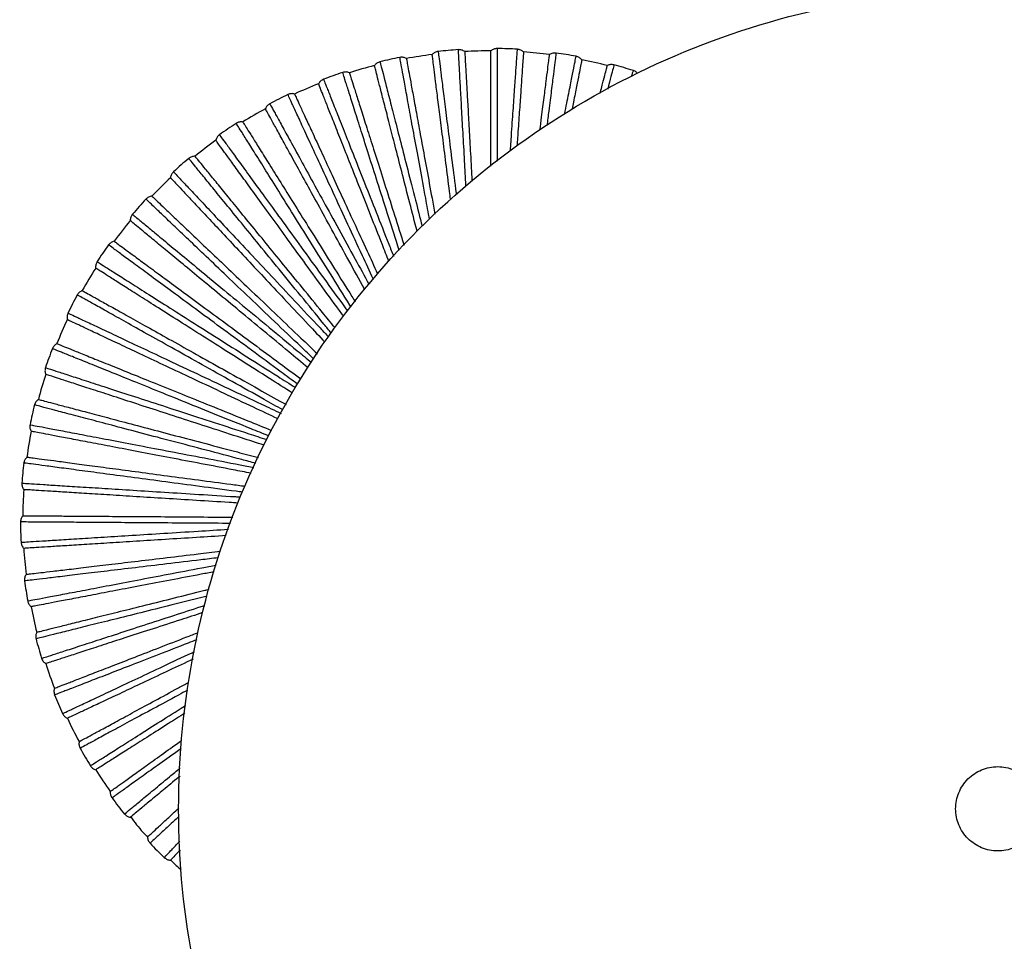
# Paper-space layout '_Posterior' of a CAD drawing. Header units: millimetres. Extents: x -209 to 208, y -225 to 657.
# Tile 2 of 5: x -209 to 1, y -28 to 169. Entities that reach past the tile are written whole.
import ezdxf

# ---------------------------------------------------------------- set-up
doc = ezdxf.new("R2010")
doc.units = ezdxf.units.MM

psp = doc.layouts.new('_Posterior')

# ---------------------------------------------------------------- linework, layer by layer
at = {"color": 7, "linetype": 'Continuous', "lineweight": 25}
for radius, start, end in [(100.5, 93.964, 96.4365), (100.5, 86.7644, 89.2356), (100.5, 101.1642, 103.6362), (100, 97.1996, 100.4001), (100, 90, 93.1999), (100, 82.7998, 86), (100.5, 79.5644, 82.0357), (100, 75.6002, 78.7998), (100, 104.3994, 107.6004), (100.5, 72.3643, 74.8359), (100.5, 108.3644, 110.8359), (100, 111.5993, 114.8006), (100.5, 115.5644, 118.0357), (100, 118.7993, 122.0007), (100.5, 122.7644, 125.2356), (100, 125.9994, 129.2007), (100.5, 129.9642, 132.4356), (100, 133.1995, 136.4007), (100.5, 137.1638, 139.6357), (100, 140.3997, 143.6005), (100.5, 144.3636, 146.8359), (100, 147.6, 150.8002), (100.5, 151.5632, 154.0361), (100, 154.8002, 157.9998), (100.5, 158.7631, 161.2364), (100, 162.0004, 165.1995), (100.5, 165.963, 168.4366), (100, 169.2006, 172.3993), (100.5, 173.1631, 175.6368), (100, 176.4007, 179.5992), (100.5, 180.3643, 182.8361), (100, 183.6008, 186.7993), (100.5, 187.5644, 190.0358), (100, 190.8007, 193.9994), (100.5, 194.7644, 197.2356), (100, 198.0004, 201.1996), (100.5, 201.9643, 204.4356), (100, 205.2001, 208.3999), (100.5, 209.1641, 211.6356), (100, 212.3997, 215.6001), (100.5, 216.3637, 218.8358), (100.5, 223.5635, 226.036)]:
    psp.add_arc((-108.29, 61.91), radius, start, end, dxfattribs=at)
for points, knots in [([(-175, 0), (-175, 11.45), (-173.87, 22.91), (-169.4, 45.37), (-166.06, 56.39), (-157.3, 77.55), (-151.87, 87.7), (-139.14, 106.75), (-131.84, 115.64), (-115.64, 131.84), (-106.75, 139.14), (-87.7, 151.87), (-77.55, 157.3), (-56.39, 166.06), (-45.37, 169.4), (-22.91, 173.87), (-11.45, 175), (0, 175)], [0, 0, 0, 0, 0.125, 0.125, 0.25, 0.25, 0.375, 0.375, 0.5, 0.5, 0.625, 0.625, 0.75, 0.75, 0.875, 0.875, 1, 1, 1, 1]), ([(0, 175), (11.45, 175), (22.91, 173.87), (45.37, 169.4), (56.39, 166.06), (77.55, 157.3), (87.7, 151.87), (106.75, 139.14), (115.64, 131.84), (131.84, 115.64), (139.14, 106.75), (151.87, 87.7), (157.3, 77.55), (166.06, 56.39), (169.4, 45.37), (173.87, 22.91), (175, 11.45), (175, -11.45), (173.87, -22.91), (169.4, -45.37), (166.06, -56.39), (157.3, -77.55), (151.87, -87.7), (139.14, -106.75), (131.84, -115.64), (115.64, -131.84), (106.75, -139.14), (87.7, -151.87), (77.55, -157.3), (56.39, -166.06), (45.37, -169.4), (22.91, -173.87), (11.45, -175), (0, -175)], [0, 0, 0, 0, 0.0625, 0.0625, 0.125, 0.125, 0.1875, 0.1875, 0.25, 0.25, 0.3125, 0.3125, 0.375, 0.375, 0.4375, 0.4375, 0.5, 0.5, 0.5625, 0.5625, 0.625, 0.625, 0.6875, 0.6875, 0.75, 0.75, 0.8125, 0.8125, 0.875, 0.875, 0.9375, 0.9375, 1, 1, 1, 1]), ([(-113.61, 133.11), (-113.71, 134.88), (-113.93, 138.95), (-114.25, 144.5), (-114.54, 149.79), (-114.79, 154.21), (-114.99, 157.71), (-115.13, 160.28), (-115.21, 161.74), (-115.24, 162.34), (-115.23, 162.17), (-115.23, 162.17)], [0, 0, 0, 0, 0.099626, 0.228564, 0.356421, 0.484717, 0.613527, 0.741335, 0.869874, 0.999279, 1, 1, 1, 1]), ([(-106.95, 162.4), (-106.95, 162.3), (-106.95, 162.1), (-106.95, 160.5), (-106.95, 157.96), (-106.95, 154.44), (-106.95, 150.03), (-106.95, 144.7), (-106.95, 140.74), (-106.95, 138.43), (-106.95, 138.36)], [0, 0, 0, 0, 0.142359, 0.284918, 0.427716, 0.56925, 0.711176, 0.85379, 0.995254, 1, 1, 1, 1]), ([(-104.13, 140.58), (-104.03, 141.91), (-103.8, 145.29), (-103.48, 149.86), (-103.17, 154.3), (-102.93, 157.79), (-102.75, 160.37), (-102.64, 161.82), (-102.6, 162.42), (-102.61, 162.25), (-102.61, 162.25)], [0, 0, 0, 0, 0.097346, 0.246951, 0.39707, 0.54779, 0.697337, 0.84774, 0.999156, 1, 1, 1, 1]), ([(-121.39, 125.92), (-121.67, 127.43), (-122.4, 131.38), (-123.45, 137.14), (-124.55, 143.11), (-125.51, 148.31), (-126.31, 152.67), (-126.94, 156.11), (-127.41, 158.65), (-127.67, 160.08), (-127.78, 160.68), (-127.75, 160.51), (-127.75, 160.5)], [0, 0, 0, 0, 0.072116, 0.187692, 0.304018, 0.41937, 0.535117, 0.651328, 0.766635, 0.882601, 0.999349, 1, 1, 1, 1]), ([(-126.34, 160.27), (-126.33, 160.2), (-126.3, 160.07), (-126.11, 159), (-125.78, 157.23), (-125.31, 154.65), (-124.69, 151.27), (-123.93, 147.11), (-123.03, 142.22), (-122, 136.64), (-121.07, 131.54), (-120.45, 128.15), (-120.23, 126.99)], [0, 0, 0, 0, 0.095322, 0.194042, 0.295831, 0.400279, 0.506893, 0.61511, 0.724315, 0.833856, 0.943068, 1, 1, 1, 1]), ([(-116.9, 130.07), (-116.94, 130.39), (-117.26, 132.95), (-117.81, 137.28), (-118.52, 142.92), (-119.15, 147.85), (-119.68, 152.05), (-120.11, 155.46), (-120.43, 158.06), (-120.66, 159.85), (-120.8, 160.93), (-120.81, 161.06), (-120.82, 161.12)], [0, 0, 0, 0, 0.016434, 0.130336, 0.244581, 0.358475, 0.47134, 0.582532, 0.691465, 0.797626, 0.900585, 1, 1, 1, 1]), ([(-119.55, 161.77), (-119.54, 161.67), (-119.52, 161.48), (-119.32, 159.89), (-119, 157.37), (-118.56, 153.88), (-118, 149.49), (-117.34, 144.27), (-116.58, 138.21), (-116.02, 133.8), (-115.7, 131.28), (-115.69, 131.19)], [0, 0, 0, 0, 0.124581, 0.249337, 0.374302, 0.498161, 0.622364, 0.747168, 0.870965, 0.995382, 1, 1, 1, 1]), ([(-113.87, 161.75), (-113.87, 161.69), (-113.86, 161.56), (-113.8, 160.47), (-113.7, 158.67), (-113.55, 156.05), (-113.36, 152.62), (-113.12, 148.41), (-112.84, 143.41), (-112.58, 138.64), (-112.39, 135.32), (-112.33, 134.12)], [0, 0, 0, 0, 0.106318, 0.216425, 0.329956, 0.446452, 0.565364, 0.686064, 0.807866, 0.930043, 1, 1, 1, 1]), ([(-108.29, 137.3), (-108.29, 137.47), (-108.29, 139.72), (-108.29, 143.52), (-108.29, 148.55), (-108.29, 152.76), (-108.29, 156.2), (-108.29, 158.82), (-108.29, 160.63), (-108.29, 161.71), (-108.29, 161.84), (-108.29, 161.91)], [0, 0, 0, 0, 0.0104635, 0.1404553, 0.2700488, 0.3984707, 0.5249892, 0.6489373, 0.769731, 0.8868814, 1, 1, 1, 1]), ([(-101.31, 161.67), (-101.32, 161.6), (-101.33, 161.47), (-101.4, 160.39), (-101.53, 158.59), (-101.71, 155.97), (-101.95, 152.55), (-102.25, 148.3), (-102.5, 144.64), (-102.67, 142.21), (-102.71, 141.68)], [0, 0, 0, 0, 0.1262677, 0.2570359, 0.391871, 0.530227, 0.6714523, 0.8148023, 0.95946, 1, 1, 1, 1]), ([(-97.8, 144.96), (-97.68, 145.91), (-97.35, 148.53), (-96.9, 152.03), (-96.47, 155.46), (-96.14, 158.06), (-95.92, 159.85), (-95.78, 160.93), (-95.76, 161.06), (-95.75, 161.12)], [0, 0, 0, 0, 0.091036, 0.250952, 0.408498, 0.562843, 0.71326, 0.85914, 1, 1, 1, 1]), ([(-94.36, 161.44), (-94.38, 161.34), (-94.4, 161.14), (-94.6, 159.55), (-94.92, 157.04), (-95.36, 153.52), (-95.83, 149.84), (-96.19, 147), (-96.32, 145.95)], [0, 0, 0, 0, 0.1791076, 0.3584663, 0.5381257, 0.716195, 0.8947583, 1, 1, 1, 1]), ([(-92.51, 148.5), (-92.21, 149.98), (-91.62, 152.98), (-90.95, 156.36), (-90.45, 158.9), (-90.17, 160.32), (-90.05, 160.91), (-90.08, 160.74), (-90.08, 160.74)], [0, 0, 0, 0, 0.197011, 0.397742, 0.59691, 0.797218, 0.998876, 1, 1, 1, 1]), ([(-88.86, 160), (-88.88, 159.94), (-88.9, 159.81), (-89.11, 158.74), (-89.46, 156.98), (-89.98, 154.37), (-90.48, 151.86), (-90.85, 149.98), (-90.95, 149.49)], [0, 0, 0, 0, 0.175019, 0.356275, 0.543169, 0.734943, 0.930694, 1, 1, 1, 1]), ([(-124.07, 123.39), (-124.59, 125.42), (-125.68, 129.66), (-127.19, 135.51), (-128.59, 140.99), (-129.83, 145.81), (-130.88, 149.91), (-131.74, 153.24), (-132.39, 155.78), (-132.84, 157.52), (-133.11, 158.58), (-133.14, 158.7), (-133.16, 158.77)], [0, 0, 0, 0, 0.09646, 0.201095, 0.306044, 0.410672, 0.514354, 0.616499, 0.716569, 0.814092, 0.908673, 1, 1, 1, 1]), ([(-131.98, 159.57), (-131.96, 159.48), (-131.91, 159.29), (-131.51, 157.73), (-130.88, 155.28), (-130, 151.87), (-128.9, 147.59), (-127.59, 142.48), (-126.08, 136.6), (-124.54, 130.6), (-123.45, 126.33), (-122.97, 124.46)], [0, 0, 0, 0, 0.114093, 0.228345, 0.342789, 0.45622, 0.569966, 0.684263, 0.797638, 0.911579, 1, 1, 1, 1]), ([(-84.94, 152.85), (-84.91, 152.95), (-84.61, 154.14), (-84.2, 155.73), (-83.73, 157.54), (-83.47, 158.57), (-83.44, 158.7), (-83.42, 158.77)], [0, 0, 0, 0, 0.0222771, 0.2774016, 0.5260334, 0.7671661, 1, 1, 1, 1]), ([(-82, 158.91), (-82.02, 158.82), (-82.07, 158.63), (-82.49, 157.02), (-82.91, 155.38), (-83.26, 153.99), (-83.32, 153.76)], [0, 0, 0, 0, 0.3118964, 0.6242299, 0.9370873, 1, 1, 1, 1]), ([(-78.24, 156.48), (-78.16, 156.73), (-77.9, 157.51), (-77.78, 157.85), (-77.84, 157.68), (-77.84, 157.68)], [0, 0, 0, 0, 0.319834, 0.99623, 1, 1, 1, 1]), ([(-144.03, 155.83), (-144, 155.74), (-143.93, 155.56), (-143.33, 154.07), (-142.4, 151.71), (-141.11, 148.44), (-139.48, 144.33), (-137.54, 139.42), (-135.31, 133.79), (-132.82, 127.49), (-130.72, 122.18), (-129.4, 118.86), (-129.06, 117.99)], [0, 0, 0, 0, 0.107002, 0.214154, 0.321486, 0.427868, 0.534545, 0.641738, 0.748068, 0.854928, 0.961966, 1, 1, 1, 1]), ([(-127.88, 119.27), (-128.08, 119.9), (-129.08, 123.02), (-130.72, 128.2), (-132.77, 134.66), (-134.6, 140.43), (-136.2, 145.47), (-137.54, 149.69), (-138.6, 153.03), (-139.38, 155.49), (-139.82, 156.88), (-140, 157.45), (-139.95, 157.29), (-139.95, 157.29)], [0, 0, 0, 0, 0.027319, 0.134938, 0.242689, 0.35114, 0.458681, 0.566592, 0.674935, 0.782435, 0.89055, 0.999393, 1, 1, 1, 1]), ([(-138.52, 157.23), (-138.51, 157.17), (-138.47, 157.04), (-138.14, 156.01), (-137.59, 154.29), (-136.8, 151.79), (-135.76, 148.51), (-134.48, 144.48), (-132.98, 139.73), (-131.27, 134.35), (-129.38, 128.4), (-127.89, 123.71), (-127.01, 120.92), (-126.84, 120.39)], [0, 0, 0, 0, 0.088547, 0.18025, 0.274805, 0.371829, 0.470865, 0.571391, 0.672835, 0.774589, 0.87604, 0.97658, 1, 1, 1, 1]), ([(-76.96, 157.07), (-77.04, 157.17), (-77.26, 157.46), (-77.61, 157.59), (-77.84, 157.69)], [0, 0, 0, 0, 0.331746, 1, 1, 1, 1]), ([(-130.06, 116.91), (-130.54, 118.11), (-131.89, 121.53), (-133.97, 126.78), (-136.27, 132.57), (-138.34, 137.82), (-140.18, 142.45), (-141.74, 146.39), (-143, 149.58), (-143.96, 152.02), (-144.63, 153.69), (-145.03, 154.7), (-145.08, 154.83), (-145.1, 154.89)], [0, 0, 0, 0, 0.053043, 0.150533, 0.248906, 0.347575, 0.445941, 0.543418, 0.63945, 0.733531, 0.825218, 0.914139, 1, 1, 1, 1]), ([(-133.45, 113.18), (-134.22, 114.85), (-136.1, 118.92), (-138.86, 124.88), (-141.69, 131.02), (-144.23, 136.51), (-146.45, 141.31), (-148.31, 145.33), (-149.78, 148.52), (-150.86, 150.86), (-151.47, 152.18), (-151.73, 152.73), (-151.65, 152.57), (-151.65, 152.57)], [0, 0, 0, 0, 0.072159, 0.174817, 0.277601, 0.381052, 0.483636, 0.586572, 0.68992, 0.792464, 0.895595, 0.999421, 1, 1, 1, 1]), ([(-150.23, 152.69), (-150.21, 152.63), (-150.15, 152.51), (-149.7, 151.52), (-148.94, 149.88), (-147.84, 147.5), (-146.4, 144.39), (-144.62, 140.55), (-142.54, 136.03), (-140.17, 130.9), (-137.55, 125.25), (-134.99, 119.7), (-133.24, 115.91), (-132.49, 114.28)], [0, 0, 0, 0, 0.084174, 0.171349, 0.261234, 0.353467, 0.447612, 0.543174, 0.639607, 0.736337, 0.832778, 0.928352, 1, 1, 1, 1]), ([(-135.23, 110.92), (-135.25, 110.95), (-136.44, 113.11), (-138.68, 117.19), (-141.91, 123.06), (-144.9, 128.5), (-147.62, 133.46), (-150.02, 137.82), (-152.06, 141.53), (-153.71, 144.54), (-154.98, 146.83), (-155.85, 148.42), (-156.37, 149.37), (-156.43, 149.48), (-156.46, 149.54)], [0, 0, 0, 0, 0.001287, 0.093259, 0.186609, 0.280804, 0.375282, 0.469471, 0.562808, 0.654762, 0.744847, 0.83264, 0.917785, 1, 1, 1, 1]), ([(-155.52, 150.61), (-155.48, 150.53), (-155.38, 150.35), (-154.61, 148.95), (-153.39, 146.73), (-151.69, 143.64), (-149.56, 139.77), (-147.02, 135.14), (-144.1, 129.83), (-140.85, 123.91), (-137.58, 117.97), (-135.32, 113.85), (-134.33, 112.05)], [0, 0, 0, 0, 0.1023864, 0.2049162, 0.307618, 0.4094108, 0.511486, 0.6140554, 0.7157978, 0.8180489, 0.9204694, 1, 1, 1, 1]), ([(-138.16, 107.2), (-138.24, 107.33), (-139.79, 109.8), (-142.6, 114.3), (-146.51, 120.56), (-150.09, 126.28), (-153.3, 131.42), (-156.1, 135.9), (-158.45, 139.66), (-160.31, 142.63), (-161.68, 144.82), (-162.45, 146.05), (-162.77, 146.57), (-162.68, 146.42), (-162.67, 146.42)], [0, 0, 0, 0, 0.005734, 0.105502, 0.20447, 0.303561, 0.403294, 0.502192, 0.601429, 0.701063, 0.799922, 0.899347, 0.999442, 1, 1, 1, 1]), ([(-161.28, 146.71), (-161.25, 146.66), (-161.18, 146.55), (-160.6, 145.63), (-159.64, 144.1), (-158.25, 141.87), (-156.44, 138.96), (-154.19, 135.37), (-151.56, 131.15), (-148.56, 126.36), (-145.27, 121.09), (-141.72, 115.42), (-139.04, 111.12), (-137.52, 108.68), (-137.28, 108.31)], [0, 0, 0, 0, 0.080983, 0.164853, 0.251331, 0.340067, 0.430644, 0.522583, 0.615361, 0.708424, 0.801209, 0.89316, 0.983755, 1, 1, 1, 1]), ([(-166.27, 143.99), (-166.21, 143.91), (-166.1, 143.75), (-165.15, 142.45), (-163.66, 140.4), (-161.6, 137.56), (-159, 133.98), (-155.89, 129.71), (-152.33, 124.81), (-148.37, 119.35), (-144.04, 113.39), (-140.84, 108.98), (-139.06, 106.53), (-138.88, 106.28)], [0, 0, 0, 0, 0.09907, 0.198278, 0.297653, 0.396149, 0.494918, 0.594164, 0.692611, 0.79155, 0.890653, 0.989085, 1, 1, 1, 1]), ([(-139.74, 105.2), (-140.23, 105.88), (-142.17, 108.54), (-145.38, 112.96), (-149.3, 118.36), (-152.96, 123.39), (-156.28, 127.96), (-159.21, 131.99), (-161.69, 135.41), (-163.71, 138.19), (-165.25, 140.31), (-166.31, 141.77), (-166.95, 142.65), (-167.03, 142.76), (-167.07, 142.81)], [0, 0, 0, 0, 0.030781, 0.120038, 0.210631, 0.302044, 0.393732, 0.485139, 0.575719, 0.664958, 0.752383, 0.837583, 0.920213, 1, 1, 1, 1]), ([(-142.4, 101.63), (-142.92, 102.26), (-145.17, 105.02), (-148.93, 109.63), (-153.59, 115.33), (-157.85, 120.56), (-161.68, 125.26), (-165.02, 129.34), (-167.81, 132.77), (-170.03, 135.5), (-171.64, 137.46), (-172.65, 138.71), (-172.78, 138.86), (-172.84, 138.93)], [0, 0, 0, 0, 0.028933, 0.125572, 0.222869, 0.320006, 0.416659, 0.514098, 0.611068, 0.707769, 0.805334, 0.902735, 1, 1, 1, 1]), ([(-141.63, 102.79), (-142.52, 103.88), (-144.91, 106.81), (-148.59, 111.33), (-152.63, 116.28), (-156.36, 120.85), (-159.76, 125.01), (-162.78, 128.72), (-165.4, 131.94), (-167.58, 134.61), (-169.31, 136.73), (-170.56, 138.26), (-171.34, 139.22), (-171.44, 139.34), (-171.49, 139.4)], [0, 0, 0, 0, 0.051301, 0.137097, 0.223576, 0.309779, 0.395545, 0.481815, 0.568238, 0.654021, 0.740095, 0.826789, 0.913235, 1, 1, 1, 1]), ([(-176.74, 134.81), (-176.74, 134.81), (-176.83, 134.9), (-176.52, 134.56), (-175.75, 133.75), (-174.38, 132.29), (-172.52, 130.31), (-170.16, 127.79), (-167.32, 124.77), (-164.05, 121.29), (-160.37, 117.37), (-156.33, 113.07), (-151.96, 108.42), (-147.76, 103.94), (-144.92, 100.92), (-143.73, 99.65)], [0, 0, 0, 0, 0.000086, 0.085919, 0.17137, 0.256154, 0.341189, 0.42676, 0.511614, 0.596512, 0.682103, 0.767074, 0.851879, 0.937383, 1, 1, 1, 1]), ([(-176.1, 136.08), (-176.1, 136.08), (-176.22, 136.21), (-175.81, 135.76), (-174.81, 134.7), (-173.05, 132.83), (-170.65, 130.27), (-167.61, 127.04), (-164, 123.19), (-159.85, 118.77), (-155.23, 113.85), (-150.18, 108.47), (-146.06, 104.09), (-143.57, 101.43), (-142.97, 100.79)], [0, 0, 0, 0, 0.000544, 0.098093, 0.194989, 0.291334, 0.388434, 0.485147, 0.581529, 0.678726, 0.775296, 0.871747, 0.968978, 1, 1, 1, 1]), ([(-180.71, 130.87), (-180.66, 130.83), (-180.56, 130.74), (-179.78, 129.99), (-178.47, 128.74), (-176.57, 126.93), (-174.08, 124.57), (-171.02, 121.65), (-167.42, 118.22), (-163.32, 114.32), (-158.82, 110.03), (-153.99, 105.43), (-149.49, 101.14), (-146.53, 98.33), (-145.36, 97.21)], [0, 0, 0, 0, 0.077588, 0.157942, 0.240795, 0.325812, 0.412591, 0.500676, 0.589565, 0.678727, 0.767622, 0.855719, 0.942516, 1, 1, 1, 1]), ([(-146.11, 96.08), (-147.02, 96.95), (-149.94, 99.73), (-154.56, 104.13), (-159.9, 109.21), (-164.79, 113.86), (-169.18, 118.04), (-173, 121.69), (-176.21, 124.74), (-178.75, 127.16), (-180.62, 128.94), (-181.67, 129.94), (-182.11, 130.36), (-181.98, 130.24), (-181.98, 130.24)], [0, 0, 0, 0, 0.043677, 0.139638, 0.23483, 0.330138, 0.426066, 0.521189, 0.616639, 0.712471, 0.807558, 0.903188, 0.999463, 1, 1, 1, 1]), ([(-184.86, 126.99), (-184.79, 126.93), (-184.63, 126.81), (-183.4, 125.78), (-181.44, 124.17), (-178.73, 121.92), (-175.33, 119.11), (-171.26, 115.74), (-166.59, 111.88), (-161.4, 107.58), (-155.72, 102.88), (-150.76, 98.78), (-147.63, 96.18), (-146.61, 95.34)], [0, 0, 0, 0, 0.0955605, 0.1912549, 0.2871098, 0.3821162, 0.4773862, 0.5731175, 0.668077, 0.7635112, 0.8591035, 0.9540488, 1, 1, 1, 1]), ([(-147.35, 94.22), (-148.73, 95.36), (-152, 98.07), (-156.91, 102.13), (-162.05, 106.39), (-166.85, 110.35), (-171.2, 113.95), (-175.04, 117.13), (-178.3, 119.82), (-180.94, 122.01), (-182.96, 123.68), (-184.35, 124.83), (-185.19, 125.53), (-185.29, 125.61), (-185.34, 125.65)], [0, 0, 0, 0, 0.0629441, 0.1492383, 0.2368251, 0.325205, 0.4138503, 0.502224, 0.5897989, 0.6760757, 0.7605997, 0.8429726, 0.922861, 1, 1, 1, 1]), ([(-149.61, 90.72), (-150.79, 91.59), (-154.19, 94.09), (-159.49, 98), (-165.42, 102.37), (-170.85, 106.37), (-175.73, 109.97), (-179.98, 113.1), (-183.55, 115.73), (-186.37, 117.81), (-188.45, 119.34), (-189.62, 120.21), (-190.11, 120.57), (-189.97, 120.46), (-189.97, 120.46)], [0, 0, 0, 0, 0.050252, 0.145553, 0.24009, 0.334744, 0.430012, 0.524481, 0.619275, 0.714448, 0.808881, 0.903854, 0.999467, 1, 1, 1, 1]), ([(-188.78, 121.25), (-188.73, 121.21), (-188.62, 121.13), (-187.75, 120.49), (-186.29, 119.42), (-184.18, 117.86), (-181.42, 115.83), (-178.01, 113.32), (-174.01, 110.36), (-169.46, 107.01), (-164.45, 103.32), (-159.08, 99.36), (-153.9, 95.53), (-150.42, 92.97), (-148.92, 91.87)], [0, 0, 0, 0, 0.0769481, 0.1566389, 0.238808, 0.3231229, 0.4091862, 0.4965444, 0.5846994, 0.6731254, 0.7612866, 0.8486567, 0.9347375, 1, 1, 1, 1]), ([(-192.42, 116.88), (-192.33, 116.83), (-192.17, 116.73), (-190.81, 115.87), (-188.67, 114.51), (-185.7, 112.62), (-181.97, 110.25), (-177.51, 107.42), (-172.39, 104.18), (-166.7, 100.56), (-160.49, 96.62), (-154.9, 93.07), (-151.31, 90.79), (-150.03, 89.98)], [0, 0, 0, 0, 0.094955, 0.190042, 0.285289, 0.379693, 0.474359, 0.569484, 0.663841, 0.75867, 0.853657, 0.948, 1, 1, 1, 1]), ([(-150.68, 88.81), (-152.33, 89.86), (-156.05, 92.22), (-161.57, 95.72), (-167.2, 99.3), (-172.46, 102.63), (-177.23, 105.66), (-181.43, 108.33), (-185, 110.59), (-187.9, 112.43), (-190.11, 113.84), (-191.64, 114.8), (-192.56, 115.39), (-192.67, 115.46), (-192.72, 115.49)], [0, 0, 0, 0, 0.068293, 0.154094, 0.241181, 0.329057, 0.417196, 0.505065, 0.59214, 0.677925, 0.761966, 0.843869, 0.923301, 1, 1, 1, 1]), ([(-152.7, 85.2), (-154.04, 85.95), (-157.8, 88.05), (-163.61, 91.3), (-170.04, 94.89), (-175.93, 98.18), (-181.22, 101.14), (-185.83, 103.71), (-189.7, 105.88), (-192.76, 107.59), (-195.01, 108.84), (-196.28, 109.55), (-196.81, 109.85), (-196.66, 109.76), (-196.66, 109.76)], [0, 0, 0, 0, 0.052708, 0.147762, 0.242055, 0.336464, 0.431486, 0.525711, 0.620259, 0.715187, 0.809375, 0.904103, 0.999468, 1, 1, 1, 1]), ([(-195.58, 110.69), (-195.52, 110.66), (-195.41, 110.6), (-194.46, 110.07), (-192.89, 109.19), (-190.6, 107.91), (-187.6, 106.23), (-183.91, 104.17), (-179.56, 101.74), (-174.63, 98.99), (-169.2, 95.95), (-163.37, 92.7), (-157.65, 89.5), (-153.78, 87.33), (-152.05, 86.37)], [0, 0, 0, 0, 0.07663, 0.155992, 0.237822, 0.321789, 0.407497, 0.494494, 0.582286, 0.670346, 0.758144, 0.845153, 0.930878, 1, 1, 1, 1]), ([(-198.64, 105.91), (-198.55, 105.86), (-198.38, 105.78), (-196.92, 105.1), (-194.63, 104.02), (-191.45, 102.52), (-187.44, 100.64), (-182.67, 98.39), (-177.19, 95.81), (-171.08, 92.94), (-164.43, 89.8), (-158.4, 86.97), (-154.52, 85.14), (-153.11, 84.47)], [0, 0, 0, 0, 0.094825, 0.189784, 0.284901, 0.379177, 0.473714, 0.568708, 0.662937, 0.757637, 0.852494, 0.946709, 1, 1, 1, 1]), ([(-153.76, 83.31), (-155.52, 84.13), (-159.49, 86), (-165.39, 88.78), (-171.43, 91.62), (-177.05, 94.27), (-182.17, 96.67), (-186.67, 98.79), (-190.5, 100.59), (-193.61, 102.06), (-195.98, 103.17), (-197.61, 103.94), (-198.59, 104.4), (-198.71, 104.46), (-198.77, 104.49)], [0, 0, 0, 0, 0.0677491, 0.1536008, 0.2407385, 0.3286652, 0.416856, 0.5047765, 0.5919023, 0.6777367, 0.7618272, 0.8437778, 0.9232566, 1, 1, 1, 1]), ([(-201.01, 99.37), (-200.95, 99.35), (-200.82, 99.3), (-199.82, 98.89), (-198.14, 98.21), (-195.71, 97.23), (-192.53, 95.94), (-188.61, 94.36), (-183.99, 92.49), (-178.75, 90.38), (-172.99, 88.05), (-166.8, 85.55), (-160.84, 83.14), (-156.86, 81.53), (-155.15, 80.84)], [0, 0, 0, 0, 0.076995, 0.156735, 0.238955, 0.323321, 0.409438, 0.496849, 0.585059, 0.673539, 0.761754, 0.849178, 0.935312, 1, 1, 1, 1]), ([(-155.8, 79.67), (-157.05, 80.17), (-160.86, 81.71), (-166.86, 84.13), (-173.69, 86.89), (-179.94, 89.42), (-185.56, 91.69), (-190.46, 93.67), (-194.57, 95.33), (-197.82, 96.64), (-200.21, 97.6), (-201.56, 98.15), (-202.12, 98.38), (-201.96, 98.31), (-201.96, 98.31)], [0, 0, 0, 0, 0.0464197, 0.1421051, 0.2370238, 0.3320593, 0.4277116, 0.5225621, 0.6177384, 0.7132959, 0.8081096, 0.903466, 0.9994649, 1, 1, 1, 1]), ([(-203.44, 94.24), (-203.35, 94.2), (-203.16, 94.14), (-201.64, 93.65), (-199.23, 92.86), (-195.88, 91.78), (-191.67, 90.41), (-186.66, 88.78), (-180.89, 86.91), (-174.48, 84.82), (-167.48, 82.55), (-161.34, 80.55), (-157.46, 79.29), (-156.19, 78.88)], [0, 0, 0, 0, 0.0955249, 0.1911836, 0.2870028, 0.3819739, 0.4772085, 0.5729041, 0.6678282, 0.7632268, 0.8587836, 0.9536935, 1, 1, 1, 1]), ([(-156.75, 77.66), (-158.37, 78.18), (-162.32, 79.47), (-168.3, 81.41), (-174.65, 83.47), (-180.57, 85.39), (-185.94, 87.14), (-190.68, 88.68), (-194.7, 89.99), (-197.96, 91.05), (-200.46, 91.86), (-202.17, 92.41), (-203.21, 92.75), (-203.33, 92.79), (-203.39, 92.81)], [0, 0, 0, 0, 0.060032, 0.146594, 0.234453, 0.323108, 0.412029, 0.500677, 0.588524, 0.675069, 0.759856, 0.842485, 0.922621, 1, 1, 1, 1]), ([(-158.53, 73.8), (-159.53, 74.07), (-163.21, 75.04), (-169.18, 76.62), (-176.3, 78.5), (-182.83, 80.22), (-188.69, 81.77), (-193.79, 83.12), (-198.08, 84.25), (-201.47, 85.14), (-203.96, 85.8), (-205.37, 86.17), (-205.95, 86.33), (-205.79, 86.28), (-205.78, 86.28)], [0, 0, 0, 0, 0.036317, 0.133016, 0.22894, 0.324983, 0.421648, 0.517504, 0.613688, 0.710258, 0.806077, 0.902443, 0.999459, 1, 1, 1, 1]), ([(-204.97, 87.45), (-204.91, 87.44), (-204.78, 87.4), (-203.73, 87.13), (-201.99, 86.66), (-199.45, 86), (-196.13, 85.12), (-192.04, 84.04), (-187.23, 82.77), (-181.76, 81.32), (-175.75, 79.73), (-169.3, 78.03), (-163.35, 76.46), (-159.47, 75.43), (-157.96, 75.03)], [0, 0, 0, 0, 0.077765, 0.158302, 0.241344, 0.326554, 0.413531, 0.501817, 0.590908, 0.680273, 0.76937, 0.857668, 0.944663, 1, 1, 1, 1]), ([(-206.75, 82.05), (-206.65, 82.04), (-206.46, 82), (-204.88, 81.7), (-202.39, 81.22), (-198.93, 80.56), (-194.59, 79.73), (-189.41, 78.75), (-183.45, 77.61), (-176.83, 76.34), (-169.59, 74.96), (-163.58, 73.82), (-159.91, 73.11), (-158.93, 72.93)], [0, 0, 0, 0, 0.09666, 0.193455, 0.290413, 0.386512, 0.482878, 0.579711, 0.675763, 0.772295, 0.868987, 0.965024, 1, 1, 1, 1]), ([(-159.51, 71.68), (-160.79, 71.92), (-164.47, 72.63), (-170.27, 73.73), (-176.83, 74.98), (-182.94, 76.15), (-188.49, 77.21), (-193.38, 78.14), (-197.54, 78.93), (-200.91, 79.58), (-203.48, 80.07), (-205.26, 80.41), (-206.32, 80.61), (-206.45, 80.63), (-206.52, 80.65)], [0, 0, 0, 0, 0.046653, 0.134448, 0.223557, 0.313473, 0.40366, 0.49357, 0.582667, 0.670444, 0.756438, 0.840243, 0.92152, 1, 1, 1, 1]), ([(-161.37, 67.65), (-161.81, 67.7), (-164.99, 68.13), (-170.53, 68.87), (-177.85, 69.84), (-184.53, 70.73), (-190.54, 71.53), (-195.78, 72.23), (-200.17, 72.82), (-203.65, 73.28), (-206.2, 73.62), (-207.64, 73.81), (-208.24, 73.89), (-208.07, 73.87), (-208.07, 73.87)], [0, 0, 0, 0, 0.016026, 0.114761, 0.212705, 0.31077, 0.409471, 0.507345, 0.605554, 0.704158, 0.801993, 0.900389, 0.999448, 1, 1, 1, 1]), ([(-207.41, 75.13), (-207.35, 75.13), (-207.22, 75.11), (-206.14, 74.96), (-204.35, 74.73), (-201.75, 74.38), (-198.35, 73.93), (-194.15, 73.37), (-189.22, 72.71), (-183.62, 71.96), (-177.46, 71.14), (-170.83, 70.25), (-165.25, 69.51), (-161.8, 69.05), (-160.78, 68.91)], [0, 0, 0, 0, 0.079258, 0.161341, 0.245977, 0.332823, 0.421469, 0.51145, 0.602251, 0.693332, 0.784139, 0.874132, 0.962797, 1, 1, 1, 1]), ([(-208.49, 69.56), (-208.4, 69.55), (-208.2, 69.54), (-206.6, 69.44), (-204.07, 69.28), (-200.56, 69.06), (-196.14, 68.78), (-190.88, 68.45), (-184.83, 68.06), (-178.1, 67.64), (-170.74, 67.18), (-165.25, 66.83), (-162.17, 66.64), (-161.81, 66.61)], [0, 0, 0, 0, 0.098867, 0.197873, 0.297045, 0.395339, 0.493906, 0.59295, 0.691195, 0.789932, 0.888832, 0.987062, 1, 1, 1, 1]), ([(-162.29, 65.31), (-162.93, 65.35), (-166.01, 65.54), (-171.26, 65.87), (-177.93, 66.29), (-184.14, 66.68), (-189.78, 67.04), (-194.74, 67.35), (-198.97, 67.61), (-202.39, 67.83), (-205.01, 67.99), (-206.81, 68.11), (-207.9, 68.18), (-208.03, 68.18), (-208.09, 68.19)], [0, 0, 0, 0, 0.023565, 0.113486, 0.204753, 0.296847, 0.389218, 0.481305, 0.57256, 0.662463, 0.750539, 0.836374, 0.919619, 1, 1, 1, 1]), ([(-163.9, 60.96), (-166.25, 60.98), (-171.24, 61.01), (-178.28, 61.06), (-185.04, 61.11), (-191.1, 61.15), (-196.38, 61.19), (-200.81, 61.22), (-204.32, 61.24), (-206.9, 61.26), (-208.35, 61.27), (-208.96, 61.27), (-208.78, 61.27), (-208.78, 61.27)], [0, 0, 0, 0, 0.090037, 0.190717, 0.29152, 0.392978, 0.493585, 0.594538, 0.695895, 0.796463, 0.897607, 0.999432, 1, 1, 1, 1]), ([(-208.29, 62.61), (-208.22, 62.61), (-208.09, 62.61), (-207, 62.6), (-205.2, 62.59), (-202.58, 62.57), (-199.14, 62.54), (-194.91, 62.51), (-189.94, 62.48), (-184.28, 62.44), (-178.07, 62.4), (-171.38, 62.35), (-166.45, 62.31), (-163.71, 62.3), (-163.4, 62.29)], [0, 0, 0, 0, 0.081388, 0.165678, 0.252588, 0.341768, 0.432798, 0.525197, 0.618439, 0.711967, 0.805216, 0.897627, 0.988675, 1, 1, 1, 1]), ([(-208.66, 56.94), (-208.56, 56.94), (-208.37, 56.95), (-206.76, 57.06), (-204.23, 57.21), (-200.72, 57.43), (-196.31, 57.71), (-191.04, 58.04), (-185, 58.42), (-178.25, 58.85), (-171.36, 59.28), (-166.54, 59.58), (-164.35, 59.72)], [0, 0, 0, 0, 0.101859, 0.203862, 0.306035, 0.407304, 0.508854, 0.610895, 0.712114, 0.813839, 0.915733, 1, 1, 1, 1]), ([(-164.86, 58.35), (-166.99, 58.22), (-171.5, 57.93), (-177.92, 57.53), (-184.14, 57.14), (-189.78, 56.78), (-194.74, 56.47), (-198.97, 56.2), (-202.39, 55.99), (-205.01, 55.82), (-206.81, 55.71), (-207.9, 55.64), (-208.03, 55.63), (-208.09, 55.63)], [0, 0, 0, 0, 0.084158, 0.178445, 0.273586, 0.369012, 0.464146, 0.55842, 0.651297, 0.742286, 0.830961, 0.91696, 1, 1, 1, 1]), ([(-207.58, 50.07), (-207.52, 50.08), (-207.39, 50.09), (-206.31, 50.22), (-204.52, 50.43), (-201.92, 50.74), (-198.51, 51.15), (-194.31, 51.65), (-189.36, 52.24), (-183.75, 52.91), (-177.57, 53.65), (-171.66, 54.35), (-167.69, 54.83), (-166.09, 55.02)], [0, 0, 0, 0, 0.084762, 0.172546, 0.26306, 0.355937, 0.45074, 0.54697, 0.644077, 0.741483, 0.838597, 0.93484, 1, 1, 1, 1]), ([(-166.57, 53.62), (-167.81, 53.47), (-171.66, 53.01), (-177.61, 52.3), (-184.34, 51.49), (-190.35, 50.78), (-195.6, 50.15), (-200, 49.62), (-203.48, 49.21), (-206.04, 48.9), (-207.48, 48.73), (-208.08, 48.66), (-207.91, 48.68), (-207.91, 48.68)], [0, 0, 0, 0, 0.050207, 0.155293, 0.260509, 0.366408, 0.471419, 0.57679, 0.682584, 0.787554, 0.893125, 0.999408, 1, 1, 1, 1]), ([(-207.25, 44.39), (-207.15, 44.41), (-206.96, 44.45), (-205.38, 44.75), (-202.89, 45.23), (-199.44, 45.88), (-195.09, 46.71), (-189.91, 47.7), (-183.96, 48.84), (-177.31, 50.1), (-171.61, 51.19), (-168.01, 51.88), (-167, 52.07)], [0, 0, 0, 0, 0.106602, 0.213352, 0.320282, 0.426266, 0.532544, 0.639336, 0.745267, 0.851727, 0.958364, 1, 1, 1, 1]), ([(-167.41, 50.63), (-168.34, 50.45), (-171.6, 49.83), (-176.82, 48.84), (-182.94, 47.67), (-188.49, 46.61), (-193.38, 45.68), (-197.54, 44.88), (-200.91, 44.24), (-203.48, 43.75), (-205.26, 43.41), (-206.32, 43.21), (-206.45, 43.18), (-206.52, 43.17)], [0, 0, 0, 0, 0.039393, 0.1382885, 0.2380794, 0.3381701, 0.4379542, 0.5368361, 0.6342525, 0.7296897, 0.8226981, 0.9129013, 1, 1, 1, 1]), ([(-205.32, 37.72), (-205.25, 37.73), (-205.13, 37.76), (-204.07, 38.03), (-202.32, 38.46), (-199.78, 39.1), (-196.45, 39.93), (-192.34, 40.95), (-187.51, 42.16), (-182.03, 43.52), (-175.97, 45.03), (-171.4, 46.17), (-168.78, 46.83), (-168.46, 46.91)], [0, 0, 0, 0, 0.089377, 0.181939, 0.277381, 0.375314, 0.475279, 0.576747, 0.679141, 0.78185, 0.884251, 0.985733, 1, 1, 1, 1]), ([(-168.87, 45.43), (-171.21, 44.84), (-175.96, 43.66), (-182.42, 42.05), (-188.31, 40.58), (-193.43, 39.3), (-197.73, 38.23), (-201.14, 37.38), (-203.64, 36.75), (-205.05, 36.4), (-205.64, 36.26), (-205.47, 36.3), (-205.47, 36.3)], [0, 0, 0, 0, 0.107981, 0.21909, 0.33092, 0.441813, 0.553086, 0.664805, 0.775655, 0.887139, 0.999374, 1, 1, 1, 1]), ([(-204.27, 32.13), (-204.18, 32.16), (-203.99, 32.22), (-202.46, 32.72), (-200.05, 33.5), (-196.71, 34.59), (-192.5, 35.95), (-187.48, 37.58), (-181.71, 39.46), (-175.7, 41.41), (-171.39, 42.81), (-169.43, 43.45)], [0, 0, 0, 0, 0.113425, 0.22701, 0.340785, 0.453553, 0.566633, 0.680261, 0.792974, 0.906249, 1, 1, 1, 1]), ([(-169.87, 41.9), (-171.45, 41.39), (-175.19, 40.17), (-180.56, 38.43), (-185.94, 36.68), (-190.68, 35.14), (-194.7, 33.83), (-197.96, 32.77), (-200.46, 31.96), (-202.17, 31.4), (-203.21, 31.07), (-203.33, 31.03), (-203.39, 31.01)], [0, 0, 0, 0, 0.078138, 0.184894, 0.291972, 0.398721, 0.504505, 0.608722, 0.710821, 0.810322, 0.906821, 1, 1, 1, 1]), ([(-171.11, 36.11), (-171.73, 35.87), (-174.65, 34.74), (-179.33, 32.92), (-185.01, 30.71), (-189.93, 28.81), (-194.06, 27.2), (-197.33, 25.94), (-199.73, 25), (-201.09, 24.48), (-201.65, 24.26), (-201.49, 24.32), (-201.49, 24.32)], [0, 0, 0, 0, 0.032754, 0.153233, 0.274494, 0.394739, 0.515396, 0.636537, 0.756735, 0.877621, 0.999322, 1, 1, 1, 1]), ([(-201.52, 25.75), (-201.46, 25.77), (-201.34, 25.82), (-200.32, 26.21), (-198.64, 26.86), (-196.2, 27.81), (-193, 29.05), (-189.05, 30.58), (-184.42, 32.38), (-179.13, 34.43), (-174.56, 36.21), (-171.62, 37.34), (-170.8, 37.66)], [0, 0, 0, 0, 0.096706, 0.196858, 0.300126, 0.40609, 0.514251, 0.62404, 0.73483, 0.845961, 0.956758, 1, 1, 1, 1]), ([(-199.78, 20.34), (-199.69, 20.38), (-199.52, 20.46), (-198.06, 21.14), (-195.77, 22.22), (-192.59, 23.72), (-188.58, 25.6), (-183.82, 27.85), (-178.29, 30.45), (-174.18, 32.38), (-171.78, 33.51), (-171.61, 33.59)], [0, 0, 0, 0, 0.123938, 0.248049, 0.372369, 0.495588, 0.61915, 0.743309, 0.866467, 0.990241, 1, 1, 1, 1]), ([(-171.93, 31.96), (-173.64, 31.16), (-177.26, 29.45), (-182.16, 27.15), (-186.67, 25.02), (-190.5, 23.22), (-193.61, 21.76), (-195.98, 20.65), (-197.61, 19.88), (-198.59, 19.41), (-198.71, 19.36), (-198.77, 19.33)], [0, 0, 0, 0, 0.104708, 0.22232, 0.33957, 0.455761, 0.57023, 0.682373, 0.791662, 0.897655, 1, 1, 1, 1]), ([(-196.25, 14.35), (-196.2, 14.38), (-196.08, 14.44), (-195.12, 14.96), (-193.54, 15.81), (-191.23, 17.06), (-188.21, 18.7), (-184.49, 20.7), (-180.09, 23.09), (-176.2, 25.19), (-173.62, 26.58), (-172.89, 26.98)], [0, 0, 0, 0, 0.108705, 0.221285, 0.337366, 0.456479, 0.578061, 0.701473, 0.82601, 0.950931, 1, 1, 1, 1]), ([(-173.08, 25.35), (-173.75, 25), (-176.41, 23.55), (-180.46, 21.36), (-185.14, 18.83), (-189.03, 16.73), (-192.12, 15.06), (-194.39, 13.83), (-195.67, 13.14), (-196.2, 12.85), (-196.05, 12.94), (-196.05, 12.94)], [0, 0, 0, 0, 0.045043, 0.181797, 0.317406, 0.453479, 0.590098, 0.725654, 0.861985, 0.999235, 1, 1, 1, 1]), ([(-193.85, 9.2), (-193.77, 9.25), (-193.6, 9.35), (-192.24, 10.21), (-190.11, 11.57), (-187.13, 13.46), (-183.41, 15.82), (-178.91, 18.68), (-175.54, 20.81), (-173.56, 22.07), (-173.47, 22.13)], [0, 0, 0, 0, 0.142061, 0.28432, 0.426819, 0.568056, 0.709685, 0.851999, 0.993167, 1, 1, 1, 1]), ([(-173.67, 20.42), (-174.85, 19.67), (-177.65, 17.89), (-181.42, 15.5), (-185, 13.22), (-187.9, 11.39), (-190.11, 9.98), (-191.64, 9.01), (-192.56, 8.43), (-192.67, 8.36), (-192.72, 8.33)], [0, 0, 0, 0, 0.099077, 0.234909, 0.369513, 0.502122, 0.632037, 0.758646, 0.881436, 1, 1, 1, 1]), ([(-189.6, 3.7), (-189.55, 3.73), (-189.44, 3.81), (-188.56, 4.44), (-187.09, 5.49), (-184.95, 7.02), (-182.17, 9.01), (-178.69, 11.51), (-176.04, 13.4), (-174.44, 14.55), (-174.36, 14.61)], [0, 0, 0, 0, 0.130591, 0.265837, 0.405289, 0.548382, 0.694443, 0.842701, 0.992312, 1, 1, 1, 1]), ([(-174.49, 12.86), (-174.58, 12.8), (-176.3, 11.57), (-179.09, 9.57), (-182.75, 6.95), (-185.58, 4.92), (-187.68, 3.42), (-188.87, 2.57), (-189.36, 2.22), (-189.22, 2.32), (-189.22, 2.32)], [0, 0, 0, 0, 0.0083724, 0.1727238, 0.3376396, 0.503216, 0.6675036, 0.8327315, 0.9990729, 1, 1, 1, 1]), ([(-186.57, -1.11), (-186.49, -1.05), (-186.34, -0.92), (-185.1, 0.1), (-183.16, 1.71), (-180.42, 3.97), (-177.59, 6.31), (-175.43, 8.1), (-174.66, 8.74)], [0, 0, 0, 0, 0.180037, 0.360327, 0.540919, 0.719913, 0.899403, 1, 1, 1, 1]), ([(-9, 0), (-9, 1.18), (-8.77, 2.36), (-7.86, 4.53), (-7.2, 5.53), (-5.53, 7.2), (-4.53, 7.86), (-2.36, 8.77), (-1.18, 9), (0, 9)], [0, 0, 0, 0, 0.25, 0.25, 0.5, 0.5, 0.75, 0.75, 1, 1, 1, 1]), ([(0, 9), (1.18, 9), (2.36, 8.77), (4.53, 7.86), (5.53, 7.2), (7.2, 5.53), (7.86, 4.53), (8.77, 2.36), (9, 1.18), (9, -1.18), (8.77, -2.36), (7.86, -4.53), (7.2, -5.53), (5.53, -7.2), (4.53, -7.86), (2.36, -8.77), (1.18, -9), (0, -9)], [0, 0, 0, 0, 0.125, 0.125, 0.25, 0.25, 0.375, 0.375, 0.5, 0.5, 0.625, 0.625, 0.75, 0.75, 0.875, 0.875, 1, 1, 1, 1]), ([(-174.73, 6.95), (-174.8, 6.88), (-176.15, 5.77), (-178.26, 4.02), (-180.95, 1.8), (-182.96, 0.14), (-184.35, -1.02), (-185.19, -1.71), (-185.29, -1.79), (-185.34, -1.83)], [0, 0, 0, 0, 0.010457, 0.184549, 0.356062, 0.524089, 0.687841, 0.846653, 1, 1, 1, 1]), ([(-181.66, -6.04), (-181.61, -5.99), (-181.52, -5.9), (-180.72, -5.17), (-179.39, -3.93), (-177.53, -2.21), (-175.83, -0.64), (-174.99, 0.14)], [0, 0, 0, 0, 0.189924, 0.386617, 0.589427, 0.797534, 1, 1, 1, 1]), ([(0, -175), (-11.45, -175), (-22.91, -173.87), (-45.37, -169.4), (-56.39, -166.06), (-77.55, -157.3), (-87.7, -151.87), (-106.75, -139.14), (-115.64, -131.84), (-131.84, -115.64), (-139.14, -106.75), (-151.87, -87.7), (-157.3, -77.55), (-166.06, -56.39), (-169.4, -45.37), (-173.87, -22.91), (-175, -11.45), (-175, 0)], [0, 0, 0, 0, 0.125, 0.125, 0.25, 0.25, 0.375, 0.375, 0.5, 0.5, 0.625, 0.625, 0.75, 0.75, 0.875, 0.875, 1, 1, 1, 1]), ([(0, -9), (-1.18, -9), (-2.36, -8.77), (-4.53, -7.86), (-5.53, -7.2), (-7.2, -5.53), (-7.86, -4.53), (-8.77, -2.36), (-9, -1.18), (-9, 0)], [0, 0, 0, 0, 0.25, 0.25, 0.5, 0.5, 0.75, 0.75, 1, 1, 1, 1]), ([(-185.24, -1.75), (-184.4, -2.87), (-183.29, -4.36), (-181.96, -5.66), (-181.62, -5.99)], [0, 0, 0, 0, 0.746016, 1, 1, 1, 1]), ([(-174.94, -1.63), (-175.01, -1.7), (-176.17, -2.77), (-177.79, -4.28), (-179.74, -6.08), (-180.79, -7.05), (-181.24, -7.47), (-181.11, -7.35), (-181.11, -7.35)], [0, 0, 0, 0, 0.015778, 0.261813, 0.505933, 0.751451, 0.998622, 1, 1, 1, 1]), ([(-178.05, -10.43), (-177.99, -10.36), (-177.86, -10.22), (-176.71, -8.99), (-175.65, -7.87), (-174.79, -6.95), (-174.73, -6.89)], [0, 0, 0, 0, 0.325253, 0.650963, 0.977218, 1, 1, 1, 1]), ([(-174.66, -8.77), (-175.07, -9.2), (-175.91, -10.1), (-176.6, -10.84), (-176.7, -10.94), (-176.74, -10.99)], [0, 0, 0, 0, 0.325408, 0.66861, 1, 1, 1, 1]), ([(-176.69, -10.94), (-176.32, -11.34), (-175.63, -12.07), (-174.84, -12.69), (-174.49, -12.97)], [0, 0, 0, 0, 0.550803, 1, 1, 1, 1])]:
    psp.add_open_spline(points, degree=3, knots=knots, dxfattribs=at)
for points in [[(-113.87, 161.75), (-114.08, 161.89), (-114.5, 162.15), (-114.99, 162.16), (-115.24, 162.17)], [(-106.95, 162.4), (-107.19, 162.38), (-107.69, 162.34), (-108.09, 162.05), (-108.29, 161.91)], [(-101.31, 161.67), (-101.5, 161.82), (-101.88, 162.14), (-102.37, 162.21), (-102.61, 162.25)], [(-126.34, 160.27), (-126.56, 160.37), (-127.01, 160.58), (-127.5, 160.53), (-127.75, 160.51)], [(-119.55, 161.78), (-119.8, 161.72), (-120.28, 161.62), (-120.64, 161.29), (-120.82, 161.12)], [(-94.36, 161.44), (-94.61, 161.45), (-95.1, 161.47), (-95.54, 161.24), (-95.75, 161.12)], [(-88.86, 160), (-89.03, 160.18), (-89.37, 160.54), (-89.85, 160.68), (-90.08, 160.75)], [(-131.98, 159.58), (-132.21, 159.5), (-132.68, 159.33), (-133, 158.96), (-133.16, 158.77)], [(-82, 158.91), (-82.24, 158.95), (-82.73, 159.03), (-83.19, 158.86), (-83.42, 158.77)], [(-144.04, 155.84), (-144.26, 155.73), (-144.7, 155.51), (-144.97, 155.09), (-145.1, 154.89)], [(-138.52, 157.23), (-138.76, 157.3), (-139.23, 157.46), (-139.71, 157.35), (-139.95, 157.29)], [(-150.23, 152.69), (-150.48, 152.73), (-150.96, 152.83), (-151.42, 152.66), (-151.66, 152.57)], [(-155.53, 150.62), (-155.73, 150.48), (-156.14, 150.21), (-156.36, 149.76), (-156.46, 149.54)], [(-161.28, 146.71), (-161.53, 146.73), (-162.02, 146.76), (-162.46, 146.53), (-162.68, 146.42)], [(-166.27, 144), (-166.46, 143.83), (-166.83, 143.51), (-166.99, 143.04), (-167.07, 142.81)], [(-171.49, 139.4), (-171.74, 139.39), (-172.23, 139.36), (-172.64, 139.08), (-172.84, 138.94)], [(-176.1, 136.08), (-176.27, 135.9), (-176.6, 135.53), (-176.69, 135.05), (-176.74, 134.81)], [(-180.71, 130.87), (-180.95, 130.82), (-181.43, 130.73), (-181.8, 130.4), (-181.98, 130.24)], [(-184.86, 127), (-185.01, 126.79), (-185.29, 126.39), (-185.32, 125.9), (-185.34, 125.65)], [(-188.78, 121.25), (-189.01, 121.17), (-189.48, 121.02), (-189.81, 120.65), (-189.97, 120.46)], [(-192.42, 116.89), (-192.53, 116.67), (-192.76, 116.23), (-192.73, 115.74), (-192.72, 115.49)], [(-195.58, 110.69), (-195.8, 110.59), (-196.25, 110.38), (-196.52, 109.97), (-196.66, 109.76)], [(-198.64, 105.91), (-198.73, 105.68), (-198.9, 105.21), (-198.82, 104.73), (-198.77, 104.49)], [(-201.01, 99.37), (-201.21, 99.24), (-201.63, 98.97), (-201.85, 98.53), (-201.96, 98.31)], [(-203.45, 94.24), (-203.5, 94), (-203.62, 93.52), (-203.47, 93.05), (-203.39, 92.81)], [(-204.97, 87.45), (-205.16, 87.3), (-205.54, 86.98), (-205.71, 86.52), (-205.79, 86.28)], [(-206.75, 82.05), (-206.77, 81.81), (-206.83, 81.32), (-206.62, 80.87), (-206.52, 80.65)], [(-207.41, 75.13), (-207.58, 74.95), (-207.92, 74.59), (-208.02, 74.11), (-208.07, 73.87)], [(-208.5, 69.56), (-208.49, 69.31), (-208.48, 68.82), (-208.22, 68.4), (-208.09, 68.19)], [(-208.29, 62.61), (-208.43, 62.41), (-208.72, 62.01), (-208.76, 61.52), (-208.79, 61.27)], [(-208.66, 56.94), (-208.63, 56.69), (-208.56, 56.2), (-208.25, 55.82), (-208.09, 55.63)], [(-207.58, 50.07), (-207.7, 49.85), (-207.94, 49.42), (-207.92, 48.93), (-207.91, 48.68)], [(-207.25, 44.39), (-207.18, 44.16), (-207.05, 43.68), (-206.7, 43.34), (-206.52, 43.17)], [(-205.32, 37.72), (-205.41, 37.49), (-205.59, 37.03), (-205.51, 36.54), (-205.47, 36.3)], [(-204.27, 32.13), (-204.18, 31.9), (-203.99, 31.45), (-203.59, 31.15), (-203.39, 31.01)], [(-201.52, 25.75), (-201.58, 25.51), (-201.7, 25.03), (-201.56, 24.56), (-201.49, 24.32)], [(-199.79, 20.33), (-199.66, 20.12), (-199.42, 19.69), (-198.99, 19.45), (-198.77, 19.33)], [(-196.25, 14.35), (-196.28, 14.1), (-196.35, 13.61), (-196.15, 13.16), (-196.05, 12.93)], [(-193.85, 9.19), (-193.7, 9), (-193.41, 8.6), (-192.95, 8.42), (-192.72, 8.33)], [(-189.6, 3.7), (-189.6, 3.45), (-189.6, 2.96), (-189.34, 2.53), (-189.22, 2.32)], [(-186.57, -1.11), (-186.4, -1.29), (-186.05, -1.64), (-185.58, -1.77), (-185.34, -1.83)], [(-181.66, -6.04), (-181.63, -6.28), (-181.57, -6.77), (-181.26, -7.16), (-181.11, -7.35)], [(-178.06, -10.43), (-177.86, -10.58), (-177.48, -10.89), (-176.99, -10.96), (-176.74, -10.99)]]:
    psp.add_open_spline(points, degree=3, dxfattribs=at)

doc.saveas('drawing.dxf')
